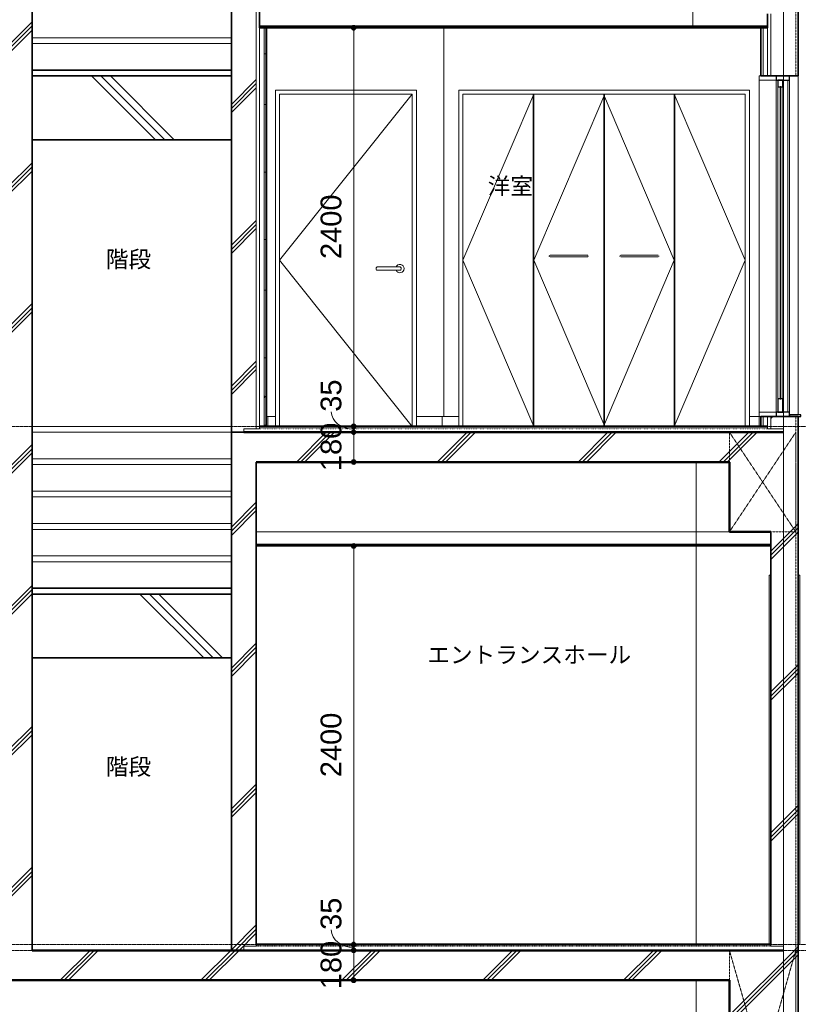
# Model space of a CAD drawing. Header units: millimetres. Extents: x -6159 to 97970, y -8550 to 14941.
# Tile 30 of 37: x 60611 to 65301, y -325 to 5604. Entities that reach past the tile are written whole.
import ezdxf

# ---------------------------------------------------------------- set-up
doc = ezdxf.new("R2010")
doc.units = ezdxf.units.MM
for name, pattern in [('1TS06', [31.5, 30, -0.75, 0, -0.75]), ('HA02', [2.25, 1.5, -0.75]), ('TN02', [0.5292, 0, -0.5292]), ('中心線', [13, 10, -1, 1, -1])]:
    doc.linetypes.add(name, pattern=pattern)
for name, color, linetype, lineweight in [('A-ANNO-DIMS', 211, 'Continuous', 9), ('A-ANNO-DIMS-50', 211, 'Continuous', 9), ('A-AREA-IDEN', 2, 'Continuous', 9), ('A-CLNG', 13, 'Continuous', 18), ('A-CLNG-PATT', 13, 'Continuous', 35), ('A-COLS', 52, 'Continuous', 18), ('A-DETL-HDLN', 90, 'HA02', 18), ('A-DOOR', 31, 'Continuous', 18), ('A-DOOR-FRAM', 31, 'Continuous', 25), ('A-DOOR-OPNG', 31, 'Continuous', 18), ('A-FLOR', 192, 'Continuous', 18), ('A-FLOR-LEVL', 51, 'Continuous', 9), ('A-FLOR-MCUT', 51, 'TN02', 18), ('A-FLOR-PATT', 8, 'Continuous', 18), ('A-GLAZ', 151, 'Continuous', 18), ('A-WALL', 113, 'Continuous', 18), ('A-WALL-PATT', 111, 'Continuous', 35), ('S-BEAM', 12, 'Continuous', 18), ('S-GRID', 1, 'Continuous', 9), ('S-STRS', 31, 'Continuous', 18)]:
    doc.layers.add(name, color=color, linetype=linetype, lineweight=lineweight)
doc.styles.add('Arial', font='arial.ttf', dxfattribs={"height": 125})
doc.styles.add('MS UI Gothic', font='MS UI Gothic.ttf', dxfattribs={"height": 100})
doc.dimstyles.new('点線_-_2_5_mm', dxfattribs={"dimscale": 304.8, "dimtxt": 127.532425, "dimasz": 0.328084, "dimexe": 0.246063, "dimexo": 0.246063, "dimgap": 0.123031, "dimtad": 1, "dimdec": 1, "dimrnd": 0.1, "dimdsep": 46, "dimtxsty": 'Arial', "dimblk1": 'DOTSMALL', "dimblk2": 'DOTSMALL', "dimsah": 1, "dimcen": 0.09, "dimazin": 0, "dimtfac": 1, "dimtdec": 4, "dimtix": 1, "dimtmove": 0, "dimatfit": 3, "dimfxl": 1, "dimtvp": 1, "dimtolj": 1, "dimtzin": 0, "dimarcsym": 2})
doc.dimstyles.new('点線_-_2_5_mm_2', dxfattribs={"dimscale": 304.8, "dimtxt": 127.532425, "dimasz": 0.328084, "dimexe": 0.246063, "dimexo": 0.246063, "dimgap": 0.123031, "dimtad": 1, "dimdec": 1, "dimrnd": 0.1, "dimdsep": 46, "dimtxsty": 'Arial', "dimblk1": 'DOTSMALL', "dimblk2": 'DOTSMALL', "dimsah": 1, "dimcen": 0.09, "dimazin": 0, "dimtfac": 1, "dimtdec": 4, "dimtix": 1, "dimtmove": 1, "dimatfit": 3, "dimfxl": 1, "dimtvp": 1, "dimtolj": 1, "dimtzin": 0, "dimarcsym": 2})
pattern_1 = [(45, (61873.3, 5905), (-424.264, 424.264), []), (45, (61898.3, 5905), (-424.264, 424.264), []), (45, (61848.3, 5905), (-424.264, 424.264), [])]
pattern_2 = [(0, (61873.3, 5905), (406.4, 101.6), [16.764, -288.036, 16.764, -288.036, -1625.6]), (0, (61873.3, 5905), (406.4, 101.6), [-609.6, 16.764, -592.836, 16.764, -288.036, -711.2]), (0, (61873.3, 5905), (406.4, 101.6), [-1524, 16.764, -186.436, 16.764, -491.236]), (120, (62025.7, 5955.8), (-291.1882, 301.1527), [16.764, -288.036, 16.764, -288.036, -1625.6]), (120, (62025.7, 5955.8), (-291.1882, 301.1527), [-609.6, 16.764, -592.836, 16.764, -288.036, -711.2]), (120, (62025.7, 5955.8), (-291.1882, 301.1527), [-1524, 16.764, -186.436, 16.764, -491.236]), (240, (62076.5, 6159), (-115.2118, -402.7527), [16.764, -288.036, 16.764, -288.036, -1625.6]), (240, (62076.5, 6159), (-115.2118, -402.7527), [-609.6, 16.764, -592.836, 16.764, -288.036, -711.2]), (240, (62076.5, 6159), (-115.2118, -402.7527), [-1524, 16.764, -186.436, 16.764, -491.236])]
pattern_3 = [(135, (61873.3, 5905), (-707.1, -707.1), []), (135, (61901.6, 5933.3), (-707.1, -707.1), []), (135, (61845, 5876.7), (-707.1, -707.1), [])]

# ---------------------------------------------------------------- blocks, each defined once
blk = doc.blocks.new('両開き_ガラス四方框 - w1800h2200-523118-断面図 D')
at = {"layer": 'A-DOOR-FRAM', "lineweight": 18}
for p, q in [((4841.4, 35), (4841.4, 2260)), ((4851.4, 2260), (4841.4, 2260)), ((5026.4, 2260), (5016.4, 2260)), ((5026.4, 2260), (5026.4, 35)), ((5026.4, 35), (5016.4, 35))]:
    blk.add_line(p, q, dxfattribs=at)
blk = doc.blocks.new('片開き - w800h2000-604447-断面図 D')
at = {"layer": 'A-DOOR'}
for p, q in [((1891.4, 5155), (1891.4, 3155)), ((2691.4, 5155), (1891.4, 5155)), ((1891.4, 4155), (2691.4, 5154.6)), ((2691.4, 3155), (2691.4, 5155)), ((2691.4, 3155), (1891.4, 4155)), ((2474.4, 4110), (2474.4, 4100)), ((2482.9, 4115), (2481.3, 4115)), ((2481.3, 4095), (2482.9, 4095)), ((2606.4, 4115), (2491.4, 4115)), ((2491.4, 4095), (2606.4, 4095)), ((2614.9, 4115), (2616.5, 4115)), ((2616.5, 4095), (2614.9, 4095)), ((2623.4, 4100), (2623.4, 4110))]:
    blk.add_line(p, q, dxfattribs=at)
at = {"layer": 'A-DOOR', "flags": 128}
for points in [[(2491.4, 4115), (2490.9, 4115), (2490.4, 4115), (2490, 4115), (2489.5, 4115), (2489, 4115), (2488.5, 4115), (2488.1, 4115), (2487.6, 4115), (2487.2, 4115), (2486.7, 4115), (2486.3, 4115), (2485.9, 4115), (2485.4, 4115), (2485, 4115), (2484.6, 4115), (2484.2, 4115), (2483.9, 4115), (2483.5, 4115), (2483.1, 4115), (2482.8, 4115), (2482.5, 4115), (2482.2, 4115), (2481.9, 4115), (2481.6, 4115), (2481.3, 4115), (2481.1, 4115), (2480.8, 4115), (2480.6, 4115), (2480.4, 4115), (2480.2, 4115), (2480.1, 4115), (2479.9, 4115), (2479.8, 4115), (2479.7, 4115), (2479.6, 4115), (2479.5, 4115), (2479.4, 4115), (2479.4, 4115), (2479.4, 4115)], [(2479.4, 4095), (2479.4, 4095), (2479.4, 4095), (2479.5, 4095), (2479.6, 4095), (2479.6, 4095), (2479.7, 4095), (2479.9, 4095), (2480, 4095), (2480.2, 4095), (2480.3, 4095), (2480.5, 4095), (2480.8, 4095), (2481, 4095), (2481.2, 4095), (2481.5, 4095), (2481.8, 4095), (2482.1, 4095), (2482.4, 4095), (2482.7, 4095), (2483, 4095), (2483.4, 4095), (2483.8, 4095), (2484.1, 4095), (2484.5, 4095), (2484.9, 4095), (2485.3, 4095), (2485.7, 4095), (2486.2, 4095), (2486.6, 4095), (2487.1, 4095), (2487.5, 4095), (2488, 4095), (2488.4, 4095), (2488.9, 4095), (2489.4, 4095), (2489.8, 4095), (2490.3, 4095), (2490.8, 4095), (2491.3, 4095), (2491.4, 4095)], [(2618.4, 4115), (2618.4, 4115), (2618.4, 4115), (2618.3, 4115), (2618.2, 4115), (2618.2, 4115), (2618.1, 4115), (2617.9, 4115), (2617.8, 4115), (2617.6, 4115), (2617.5, 4115), (2617.3, 4115), (2617, 4115), (2616.8, 4115), (2616.6, 4115), (2616.3, 4115), (2616, 4115), (2615.7, 4115), (2615.4, 4115), (2615.1, 4115), (2614.8, 4115), (2614.4, 4115), (2614, 4115), (2613.7, 4115), (2613.3, 4115), (2612.9, 4115), (2612.5, 4115), (2612.1, 4115), (2611.6, 4115), (2611.2, 4115), (2610.7, 4115), (2610.3, 4115), (2609.8, 4115), (2609.4, 4115), (2608.9, 4115), (2608.4, 4115), (2608, 4115), (2607.5, 4115), (2607, 4115), (2606.5, 4115), (2606.4, 4115)], [(2606.4, 4095), (2606.9, 4095), (2607.4, 4095), (2607.8, 4095), (2608.3, 4095), (2608.8, 4095), (2609.3, 4095), (2609.7, 4095), (2610.2, 4095), (2610.6, 4095), (2611.1, 4095), (2611.5, 4095), (2611.9, 4095), (2612.4, 4095), (2612.8, 4095), (2613.2, 4095), (2613.6, 4095), (2613.9, 4095), (2614.3, 4095), (2614.7, 4095), (2615, 4095), (2615.3, 4095), (2615.6, 4095), (2615.9, 4095), (2616.2, 4095), (2616.5, 4095), (2616.7, 4095), (2617, 4095), (2617.2, 4095), (2617.4, 4095), (2617.6, 4095), (2617.7, 4095), (2617.9, 4095), (2618, 4095), (2618.1, 4095), (2618.2, 4095), (2618.3, 4095), (2618.4, 4095), (2618.4, 4095), (2618.4, 4095)]]:
    blk.add_lwpolyline(points, dxfattribs=at)
at = {"layer": 'A-DOOR'}
for centre, radius, start, end in [((2479.4, 4110), 5, 165, 180), ((2479.4, 4100), 5, 180, 195), ((2479.4, 4110), 5, 90, 150), ((2479.4, 4100), 5, 210, 270), ((2616.4, 4105), 25, 0, 156.2194), ((2616.4, 4105), 25, 203.61492, 0), ((2618.4, 4110), 5, 30, 90), ((2618.4, 4100), 5, 270, 330), ((2618.4, 4110), 5, 0, 15), ((2618.4, 4100), 5, 345, 0)]:
    blk.add_arc(centre, radius, start, end, dxfattribs=at)
at = {"layer": 'A-DOOR-FRAM', "lineweight": 18}
for p, q in [((2716.4, 5180), (1866.4, 5180)), ((1866.4, 5180), (1866.4, 3155)), ((2716.4, 3155), (2716.4, 5180)), ((1891.4, 3155), (1891.4, 5155)), ((1891.4, 5155), (2691.4, 5155)), ((2691.4, 5155), (2691.4, 3155))]:
    blk.add_line(p, q, dxfattribs=at)
blk = doc.blocks.new('木製折戸 - w1700h2000-560530-断面図 D')
at = {"layer": 'A-DOOR'}
for p, q in [((2996.4, 4155), (3423.4, 5155)), ((3423.4, 4155), (3850.4, 5155)), ((4269.4, 4155), (3842.4, 5155)), ((4696.4, 4155), (4269.4, 5155)), ((2996.4, 4155), (3423.4, 3155)), ((3423.4, 4155), (3850.4, 3155)), ((3520.2, 4184.8), (3520.4, 4184.9)), ((3520.4, 4175.1), (3520.2, 4175.1)), ((3726.4, 4185), (3541.4, 4185)), ((3541.4, 4175), (3726.4, 4175)), ((3747.4, 4184.9), (3747.6, 4184.9)), ((4269.4, 4155), (3842.4, 3155)), ((3945.4, 4175.1), (3945.2, 4175.1)), ((4151.4, 4185), (3966.4, 4185)), ((3966.4, 4175), (4151.4, 4175)), ((4172.4, 4184.9), (4172.6, 4184.9)), ((4172.6, 4175.2), (4172.4, 4175.1)), ((4696.4, 4155), (4269.4, 3155))]:
    blk.add_line(p, q, dxfattribs=at)
at = {"layer": 'A-DOOR', "flags": 128}
for points in [[(3516.4, 4180), (3516.4, 4180.2), (3516.4, 4180.4), (3516.4, 4180.6), (3516.5, 4180.8), (3516.5, 4181), (3516.5, 4181.2), (3516.6, 4181.4), (3516.7, 4181.6), (3516.7, 4181.8), (3516.8, 4181.9), (3516.9, 4182.1), (3517, 4182.3)], [(3516.9, 4177.8), (3516.8, 4178), (3516.7, 4178.2), (3516.7, 4178.4), (3516.6, 4178.6), (3516.6, 4178.8), (3516.5, 4179), (3516.5, 4179.2), (3516.4, 4179.3), (3516.4, 4179.5), (3516.4, 4179.7), (3516.4, 4179.9), (3516.4, 4180)], [(3541.4, 4185), (3540.6, 4185), (3539.8, 4185), (3539, 4185), (3538.2, 4185), (3537.4, 4185), (3536.6, 4185), (3535.9, 4185), (3535.1, 4185), (3534.4, 4185), (3533.6, 4185), (3532.9, 4185), (3532.2, 4185), (3531.5, 4185), (3530.8, 4185), (3530.1, 4185), (3529.5, 4185), (3528.8, 4185), (3528.2, 4185), (3527.6, 4185), (3527.1, 4185), (3526.5, 4185), (3526, 4185), (3525.5, 4185), (3525, 4185), (3524.6, 4185), (3524.2, 4185), (3523.8, 4185), (3523.4, 4185), (3523.1, 4185), (3522.8, 4185), (3522.5, 4185), (3522.2, 4185), (3522, 4185), (3521.8, 4185), (3521.7, 4185), (3521.6, 4185), (3521.5, 4185), (3521.4, 4185), (3521.4, 4185), (3521.4, 4185)], [(3521.4, 4175), (3521.4, 4175), (3521.5, 4175), (3521.5, 4175), (3521.7, 4175), (3521.8, 4175), (3522, 4175), (3522.2, 4175), (3522.4, 4175), (3522.7, 4175), (3523, 4175), (3523.3, 4175), (3523.7, 4175), (3524, 4175), (3524.5, 4175), (3524.9, 4175), (3525.4, 4175), (3525.8, 4175), (3526.4, 4175), (3526.9, 4175), (3527.5, 4175), (3528.1, 4175), (3528.7, 4175), (3529.3, 4175), (3529.9, 4175), (3530.6, 4175), (3531.3, 4175), (3532, 4175), (3532.7, 4175), (3533.4, 4175), (3534.2, 4175), (3534.9, 4175), (3535.7, 4175), (3536.4, 4175), (3537.2, 4175), (3538, 4175), (3538.8, 4175), (3539.6, 4175), (3540.4, 4175), (3541.2, 4175), (3541.4, 4175)], [(3746.4, 4185), (3746.4, 4185), (3746.3, 4185), (3746.3, 4185), (3746.1, 4185), (3746, 4185), (3745.8, 4185), (3745.6, 4185), (3745.4, 4185), (3745.1, 4185), (3744.8, 4185), (3744.5, 4185), (3744.1, 4185), (3743.8, 4185), (3743.3, 4185), (3742.9, 4185), (3742.4, 4185), (3742, 4185), (3741.4, 4185), (3740.9, 4185), (3740.3, 4185), (3739.7, 4185), (3739.1, 4185), (3738.5, 4185), (3737.9, 4185), (3737.2, 4185), (3736.5, 4185), (3735.8, 4185), (3735.1, 4185), (3734.4, 4185), (3733.6, 4185), (3732.9, 4185), (3732.1, 4185), (3731.4, 4185), (3730.6, 4185), (3729.8, 4185), (3729, 4185), (3728.2, 4185), (3727.4, 4185), (3726.6, 4185), (3726.4, 4185)], [(3726.4, 4175), (3727.2, 4175), (3728, 4175), (3728.8, 4175), (3729.6, 4175), (3730.4, 4175), (3731.2, 4175), (3731.9, 4175), (3732.7, 4175), (3733.4, 4175), (3734.2, 4175), (3734.9, 4175), (3735.6, 4175), (3736.3, 4175), (3737, 4175), (3737.7, 4175), (3738.3, 4175), (3739, 4175), (3739.6, 4175), (3740.2, 4175), (3740.7, 4175), (3741.3, 4175), (3741.8, 4175), (3742.3, 4175), (3742.8, 4175), (3743.2, 4175), (3743.6, 4175), (3744, 4175), (3744.4, 4175), (3744.7, 4175), (3745, 4175), (3745.3, 4175), (3745.6, 4175), (3745.8, 4175), (3746, 4175), (3746.1, 4175), (3746.2, 4175), (3746.3, 4175), (3746.4, 4175), (3746.4, 4175), (3746.4, 4175)], [(3748.2, 4175.3), (3748, 4175.3), (3747.8, 4175.2), (3747.6, 4175.2), (3747.4, 4175.1), (3747.2, 4175.1), (3747.1, 4175), (3746.9, 4175), (3746.7, 4175), (3746.5, 4175)], [(3751.4, 4180), (3751.4, 4179.8), (3751.4, 4179.6), (3751.4, 4179.4), (3751.3, 4179.2), (3751.3, 4179), (3751.3, 4178.8), (3751.2, 4178.6), (3751.1, 4178.4), (3751.1, 4178.2), (3751, 4178.1), (3750.9, 4177.9), (3750.8, 4177.7)], [(3750.9, 4182.2), (3751, 4182), (3751.1, 4181.8), (3751.1, 4181.6), (3751.2, 4181.4), (3751.2, 4181.2), (3751.3, 4181), (3751.3, 4180.8), (3751.4, 4180.7), (3751.4, 4180.5), (3751.4, 4180.3), (3751.4, 4180.1), (3751.4, 4180)], [(3941.4, 4180), (3941.4, 4180.2), (3941.4, 4180.4), (3941.4, 4180.6), (3941.5, 4180.8), (3941.5, 4181), (3941.5, 4181.2), (3941.6, 4181.4), (3941.7, 4181.6), (3941.7, 4181.8), (3941.8, 4181.9), (3941.9, 4182.1), (3942, 4182.3)], [(3941.9, 4177.8), (3941.8, 4178), (3941.7, 4178.2), (3941.7, 4178.4), (3941.6, 4178.6), (3941.6, 4178.8), (3941.5, 4179), (3941.5, 4179.2), (3941.4, 4179.3), (3941.4, 4179.5), (3941.4, 4179.7), (3941.4, 4179.9), (3941.4, 4180)], [(3944.6, 4184.7), (3944.8, 4184.7), (3945, 4184.8), (3945.2, 4184.8), (3945.4, 4184.9), (3945.6, 4184.9), (3945.7, 4185), (3945.9, 4185), (3946.1, 4185), (3946.3, 4185)], [(3966.4, 4185), (3965.6, 4185), (3964.8, 4185), (3964, 4185), (3963.2, 4185), (3962.4, 4185), (3961.6, 4185), (3960.9, 4185), (3960.1, 4185), (3959.4, 4185), (3958.6, 4185), (3957.9, 4185), (3957.2, 4185), (3956.5, 4185), (3955.8, 4185), (3955.1, 4185), (3954.5, 4185), (3953.8, 4185), (3953.2, 4185), (3952.6, 4185), (3952.1, 4185), (3951.5, 4185), (3951, 4185), (3950.5, 4185), (3950, 4185), (3949.6, 4185), (3949.2, 4185), (3948.8, 4185), (3948.4, 4185), (3948.1, 4185), (3947.8, 4185), (3947.5, 4185), (3947.2, 4185), (3947, 4185), (3946.8, 4185), (3946.7, 4185), (3946.6, 4185), (3946.5, 4185), (3946.4, 4185), (3946.4, 4185), (3946.4, 4185)], [(3946.4, 4175), (3946.4, 4175), (3946.5, 4175), (3946.5, 4175), (3946.7, 4175), (3946.8, 4175), (3947, 4175), (3947.2, 4175), (3947.4, 4175), (3947.7, 4175), (3948, 4175), (3948.3, 4175), (3948.7, 4175), (3949, 4175), (3949.5, 4175), (3949.9, 4175), (3950.4, 4175), (3950.8, 4175), (3951.4, 4175), (3951.9, 4175), (3952.5, 4175), (3953.1, 4175), (3953.7, 4175), (3954.3, 4175), (3954.9, 4175), (3955.6, 4175), (3956.3, 4175), (3957, 4175), (3957.7, 4175), (3958.4, 4175), (3959.2, 4175), (3959.9, 4175), (3960.7, 4175), (3961.4, 4175), (3962.2, 4175), (3963, 4175), (3963.8, 4175), (3964.6, 4175), (3965.4, 4175), (3966.2, 4175), (3966.4, 4175)], [(4171.4, 4185), (4171.4, 4185), (4171.3, 4185), (4171.3, 4185), (4171.1, 4185), (4171, 4185), (4170.8, 4185), (4170.6, 4185), (4170.4, 4185), (4170.1, 4185), (4169.8, 4185), (4169.5, 4185), (4169.1, 4185), (4168.8, 4185), (4168.3, 4185), (4167.9, 4185), (4167.4, 4185), (4167, 4185), (4166.4, 4185), (4165.9, 4185), (4165.3, 4185), (4164.7, 4185), (4164.1, 4185), (4163.5, 4185), (4162.9, 4185), (4162.2, 4185), (4161.5, 4185), (4160.8, 4185), (4160.1, 4185), (4159.4, 4185), (4158.6, 4185), (4157.9, 4185), (4157.1, 4185), (4156.4, 4185), (4155.6, 4185), (4154.8, 4185), (4154, 4185), (4153.2, 4185), (4152.4, 4185), (4151.6, 4185), (4151.4, 4185)], [(4151.4, 4175), (4152.2, 4175), (4153, 4175), (4153.8, 4175), (4154.6, 4175), (4155.4, 4175), (4156.2, 4175), (4156.9, 4175), (4157.7, 4175), (4158.4, 4175), (4159.2, 4175), (4159.9, 4175), (4160.6, 4175), (4161.3, 4175), (4162, 4175), (4162.7, 4175), (4163.3, 4175), (4164, 4175), (4164.6, 4175), (4165.2, 4175), (4165.7, 4175), (4166.3, 4175), (4166.8, 4175), (4167.3, 4175), (4167.8, 4175), (4168.2, 4175), (4168.6, 4175), (4169, 4175), (4169.4, 4175), (4169.7, 4175), (4170, 4175), (4170.3, 4175), (4170.6, 4175), (4170.8, 4175), (4171, 4175), (4171.1, 4175), (4171.2, 4175), (4171.3, 4175), (4171.4, 4175), (4171.4, 4175), (4171.4, 4175)], [(4176.4, 4180), (4176.4, 4179.8), (4176.4, 4179.6), (4176.4, 4179.4), (4176.3, 4179.2), (4176.3, 4179), (4176.3, 4178.8), (4176.2, 4178.6), (4176.1, 4178.4), (4176.1, 4178.2), (4176, 4178.1), (4175.9, 4177.9), (4175.8, 4177.7)], [(4175.9, 4182.2), (4176, 4182), (4176.1, 4181.8), (4176.1, 4181.6), (4176.2, 4181.4), (4176.2, 4181.2), (4176.3, 4181), (4176.3, 4180.8), (4176.4, 4180.7), (4176.4, 4180.5), (4176.4, 4180.3), (4176.4, 4180.1), (4176.4, 4180)]]:
    blk.add_lwpolyline(points, dxfattribs=at)
at = {"layer": 'A-DOOR-FRAM', "lineweight": 18}
for p, q in [((4721.4, 5180), (2971.4, 5180)), ((2971.4, 5180), (2971.4, 3155)), ((4721.4, 3155), (4721.4, 5180)), ((2996.4, 3155), (2996.4, 5155)), ((2996.4, 5155), (4696.4, 5155)), ((4696.4, 5155), (4696.4, 3155))]:
    blk.add_line(p, q, dxfattribs=at)
at = {"layer": 'A-DOOR-OPNG'}
for p, q in [((3419.4, 3155), (3419.4, 5155)), ((3423.4, 5155), (3423.4, 3155)), ((3844.4, 3155), (3844.4, 5155)), ((3848.4, 5155), (3848.4, 3155)), ((4269.4, 3155), (4269.4, 5155)), ((4273.4, 5155), (4273.4, 3155))]:
    blk.add_line(p, q, dxfattribs=at)
blk = doc.blocks.new('引違い掃出窓_2枚 - W1800H2000-620516-断面図 D')
at = {"layer": 'A-GLAZ'}
for p, q in [((4781.4, 5265), (4781.4, 5240)), ((4883.9, 5265), (4781.4, 5265)), ((4781.4, 5240), (4883.9, 5240)), ((4781.4, 3240), (4781.4, 5240)), ((4883.9, 5240), (4883.9, 5265)), ((4883.9, 5240), (4883.9, 3240)), ((4883.9, 3240), (4883.9, 5240)), ((4953.9, 5240), (4953.9, 3240)), ((4963.9, 5240), (4963.9, 3240)), ((4893.9, 3320), (4893.9, 5200)), ((4923.9, 5200), (4923.9, 3320)), ((4923.9, 3320), (4923.9, 5200)), ((4781.4, 3240), (4781.4, 3215)), ((4883.9, 3240), (4781.4, 3240)), ((4781.4, 3215), (4883.9, 3215)), ((4883.9, 3215), (4883.9, 3240))]:
    blk.add_line(p, q, dxfattribs=at)
at = {"layer": 'A-GLAZ', "lineweight": 25}
for p, q in [((4883.9, 5265), (4883.9, 5240)), ((4963.9, 5265), (4883.9, 5265)), ((4883.9, 5240), (4963.9, 5240)), ((4893.9, 5240), (4893.9, 5200)), ((4923.9, 5240), (4893.9, 5240)), ((4923.9, 5200), (4923.9, 5240)), ((4963.9, 5240), (4963.9, 5265)), ((4893.9, 5200), (4923.9, 5200)), ((4906.4, 5200), (4906.4, 3320)), ((4911.4, 5200), (4906.4, 5200)), ((4911.4, 3320), (4911.4, 5200)), ((4893.9, 3320), (4893.9, 3240)), ((4923.9, 3320), (4893.9, 3320)), ((4906.4, 3320), (4911.4, 3320)), ((4923.9, 3240), (4923.9, 3320)), ((4883.9, 3240), (4883.9, 3215)), ((4963.9, 3240), (4883.9, 3240)), ((4883.9, 3215), (4963.9, 3215)), ((4893.9, 3240), (4923.9, 3240)), ((4963.9, 3215), (4963.9, 3240)), ((5031.4, 3225), (4963.9, 3225)), ((4963.9, 3225), (4963.9, 3215)), ((4963.9, 3215), (5031.4, 3215)), ((5031.4, 3215), (5031.4, 3225))]:
    blk.add_line(p, q, dxfattribs=at)
blk = doc.blocks.new('DIMBLOCK289-断面図 D')
at = {"layer": 'A-ANNO-DIMS-50', "lineweight": 35}
h = blk.add_hatch(color=256, dxfattribs=at)
edge = h.paths.add_edge_path()
edge.add_arc((62623.3, 0), 12.5, 0, 360)
h = blk.add_hatch(color=256, dxfattribs=at)
edge = h.paths.add_edge_path()
edge.add_arc((62623.3, -180), 12.5, 0, 360)
at = {"layer": 'A-ANNO-DIMS-50'}
for p, q in [((62623.3, 0), (62548.3, 0)), ((62623.3, -180), (62623.3, 0)), ((62623.3, 0), (62680.6, 0)), ((62623.3, -180), (62548.3, -180)), ((62623.3, -180), (62680.6, -180))]:
    blk.add_line(p, q, dxfattribs=at)
at = {"layer": 'A-ANNO-DIMS-50', "lineweight": 35}
for centre in [(62623.3, 0), (62623.3, -180)]:
    blk.add_circle(centre, 12.5, dxfattribs=at)
at = {"layer": 'A-ANNO-DIMS-50', "color": 0, "insert": (62423.5, -234.2), "char_height": 125, "width": 346.103, "attachment_point": 1, "rotation": 90, "line_spacing_factor": 0.941778, "style": 'Arial'}
blk.add_mtext('180', dxfattribs=at)
blk = doc.blocks.new('_DotSmall')
at = {"color": 0, "linetype": 'ByBlock', "const_width": 0.5}
blk.add_lwpolyline([(-0.0625, 0, 1), (0.0625, 0, 1)], format="xyb", close=True, dxfattribs=at)
blk = doc.blocks.new('DIMBLOCK290-断面図 D')
at = {"layer": 'A-ANNO-DIMS-50', "lineweight": 35}
h = blk.add_hatch(color=256, dxfattribs=at)
edge = h.paths.add_edge_path()
edge.add_arc((62623.3, 35), 12.5, 0, 360)
h = blk.add_hatch(color=256, dxfattribs=at)
edge = h.paths.add_edge_path()
edge.add_arc((62623.3, 0), 12.5, 0, 360)
at = {"layer": 'A-ANNO-DIMS-50'}
for p, q in [((62623.3, 35), (62548.3, 35)), ((62623.3, 0), (62623.3, 35)), ((62623.3, 35), (62680.6, 35)), ((62623.3, 0), (62548.3, 0)), ((62623.3, 0), (62680.6, 0))]:
    blk.add_line(p, q, dxfattribs=at)
at = {"layer": 'A-ANNO-DIMS-50', "lineweight": 35}
for centre in [(62623.3, 35), (62623.3, 0)]:
    blk.add_circle(centre, 12.5, dxfattribs=at)
at = {"layer": 'A-ANNO-DIMS-50'}
blk.add_ellipse((62623.3, 123), major_axis=(135.6, 0), ratio=0.778268, start_param=3.141593, end_param=4.712389, dxfattribs=at)
at = {"layer": 'A-ANNO-DIMS-50', "color": 0, "insert": (62423.5, 123), "char_height": 125, "width": 230.736, "attachment_point": 1, "rotation": 90, "line_spacing_factor": 0.941778, "style": 'Arial'}
blk.add_mtext('35', dxfattribs=at)
blk = doc.blocks.new('DIMBLOCK291-断面図 D')
at = {"layer": 'A-ANNO-DIMS-50', "lineweight": 35}
h = blk.add_hatch(color=256, dxfattribs=at)
edge = h.paths.add_edge_path()
edge.add_arc((62623.3, 2435), 12.5, 0, 360)
h = blk.add_hatch(color=256, dxfattribs=at)
edge = h.paths.add_edge_path()
edge.add_arc((62623.3, 35), 12.5, 0, 360)
at = {"layer": 'A-ANNO-DIMS-50'}
for p, q in [((62623.3, 2435), (62548.3, 2435)), ((62623.3, 35), (62623.3, 2435)), ((62623.3, 2435), (62680.6, 2435)), ((62623.3, 35), (62548.3, 35)), ((62623.3, 35), (62680.6, 35))]:
    blk.add_line(p, q, dxfattribs=at)
at = {"layer": 'A-ANNO-DIMS-50', "lineweight": 35}
for centre in [(62623.3, 2435), (62623.3, 35)]:
    blk.add_circle(centre, 12.5, dxfattribs=at)
at = {"layer": 'A-ANNO-DIMS-50', "color": 0, "insert": (62423.5, 1042.7), "char_height": 125, "width": 461.471, "attachment_point": 1, "rotation": 90, "line_spacing_factor": 0.941778, "style": 'Arial'}
blk.add_mtext('2400', dxfattribs=at)
blk = doc.blocks.new('DIMBLOCK292-断面図 D')
at = {"layer": 'A-ANNO-DIMS-50', "lineweight": 35}
h = blk.add_hatch(color=256, dxfattribs=at)
edge = h.paths.add_edge_path()
edge.add_arc((62623.3, 3120), 12.5, 0, 360)
h = blk.add_hatch(color=256, dxfattribs=at)
edge = h.paths.add_edge_path()
edge.add_arc((62623.3, 2940), 12.5, 0, 360)
at = {"layer": 'A-ANNO-DIMS-50'}
for p, q in [((62623.3, 3120), (62548.3, 3120)), ((62623.3, 2940), (62623.3, 3120)), ((62623.3, 3120), (62680.6, 3120)), ((62623.3, 2940), (62548.3, 2940)), ((62623.3, 2940), (62680.6, 2940))]:
    blk.add_line(p, q, dxfattribs=at)
at = {"layer": 'A-ANNO-DIMS-50', "lineweight": 35}
for centre in [(62623.3, 3120), (62623.3, 2940)]:
    blk.add_circle(centre, 12.5, dxfattribs=at)
at = {"layer": 'A-ANNO-DIMS-50', "color": 0, "insert": (62423.5, 2885.8), "char_height": 125, "width": 346.103, "attachment_point": 1, "rotation": 90, "line_spacing_factor": 0.941778, "style": 'Arial'}
blk.add_mtext('180', dxfattribs=at)
blk = doc.blocks.new('DIMBLOCK293-断面図 D')
at = {"layer": 'A-ANNO-DIMS-50', "lineweight": 35}
h = blk.add_hatch(color=256, dxfattribs=at)
edge = h.paths.add_edge_path()
edge.add_arc((62623.3, 3155), 12.5, 0, 360)
h = blk.add_hatch(color=256, dxfattribs=at)
edge = h.paths.add_edge_path()
edge.add_arc((62623.3, 3120), 12.5, 0, 360)
at = {"layer": 'A-ANNO-DIMS-50'}
for p, q in [((62623.3, 3155), (62548.3, 3155)), ((62623.3, 3120), (62623.3, 3155)), ((62623.3, 3155), (62680.6, 3155)), ((62623.3, 3120), (62548.3, 3120)), ((62623.3, 3120), (62680.6, 3120))]:
    blk.add_line(p, q, dxfattribs=at)
at = {"layer": 'A-ANNO-DIMS-50', "lineweight": 35}
for centre in [(62623.3, 3155), (62623.3, 3120)]:
    blk.add_circle(centre, 12.5, dxfattribs=at)
at = {"layer": 'A-ANNO-DIMS-50'}
blk.add_ellipse((62623.3, 3243), major_axis=(135.6, 0), ratio=0.778268, start_param=3.141593, end_param=4.712389, dxfattribs=at)
at = {"layer": 'A-ANNO-DIMS-50', "color": 0, "insert": (62423.5, 3243), "char_height": 125, "width": 230.736, "attachment_point": 1, "rotation": 90, "line_spacing_factor": 0.941778, "style": 'Arial'}
blk.add_mtext('35', dxfattribs=at)
blk = doc.blocks.new('DIMBLOCK294-断面図 D')
at = {"layer": 'A-ANNO-DIMS-50', "lineweight": 35}
h = blk.add_hatch(color=256, dxfattribs=at)
edge = h.paths.add_edge_path()
edge.add_arc((62623.3, 5555), 12.5, 0, 360)
h = blk.add_hatch(color=256, dxfattribs=at)
edge = h.paths.add_edge_path()
edge.add_arc((62623.3, 3155), 12.5, 0, 360)
at = {"layer": 'A-ANNO-DIMS-50'}
for p, q in [((62623.3, 5555), (62548.3, 5555)), ((62623.3, 3155), (62623.3, 5555)), ((62623.3, 5555), (62680.6, 5555)), ((62623.3, 3155), (62548.3, 3155)), ((62623.3, 3155), (62680.6, 3155))]:
    blk.add_line(p, q, dxfattribs=at)
at = {"layer": 'A-ANNO-DIMS-50', "lineweight": 35}
for centre in [(62623.3, 5555), (62623.3, 3155)]:
    blk.add_circle(centre, 12.5, dxfattribs=at)
at = {"layer": 'A-ANNO-DIMS-50', "color": 0, "insert": (62423.5, 4162.7), "char_height": 125, "width": 461.471, "attachment_point": 1, "rotation": 90, "line_spacing_factor": 0.941778, "style": 'Arial'}
blk.add_mtext('2400', dxfattribs=at)

msp = doc.modelspace()

# ---------------------------------------------------------------- hatches: boundary and pattern name
at = {"layer": 'A-CLNG-PATT', "lineweight": 18}
h = msp.add_hatch(dxfattribs=at)
h.set_pattern_fill('FP_10', color=256, style=0, pattern_type=2)
h.set_pattern_definition(pattern_2)
h.paths.add_polyline_path([(65115.88, 5555), (65115.88, 5564.5), (62055.88, 5564.5), (62055.88, 5555), (64697.61, 5555)])
h = msp.add_hatch(dxfattribs=at)
h.set_pattern_fill('FP_10', color=256, style=0, pattern_type=2)
h.set_pattern_definition(pattern_2)
h.paths.add_polyline_path([(64257.37, 2435), (65135.88, 2435), (65135.88, 2444.5), (62035.88, 2444.5), (62035.88, 2435), (63376.88, 2435)])
at = {"layer": 'A-FLOR-PATT'}
h = msp.add_hatch(dxfattribs=at)
h.set_pattern_fill('FP_9', color=256, style=0, pattern_type=2)
h.set_pattern_definition(pattern_1)
h.paths.add_polyline_path([(62035.88, 2940), (64885.88, 2940), (64885.88, 3120), (62035.88, 3120), (62035.88, 2974.42)])
h = msp.add_hatch(dxfattribs=at)
h.set_pattern_fill('FP_9', color=256, style=0, pattern_type=2)
h.set_pattern_definition(pattern_1)
h.paths.add_polyline_path([(61615.9, -180), (64885.88, -180), (64885.88, 0), (59335.88, 0), (59335.88, -180), (60735.41, -180)])
at = {"layer": 'A-WALL-PATT', "lineweight": 18}
h = msp.add_hatch(dxfattribs=at)
h.set_pattern_fill('FP_9', color=256, style=0, pattern_type=2)
h.set_pattern_definition(pattern_1)
h.paths.add_polyline_path([(60685.88, 3120), (60685.88, 6240), (60535.88, 6240), (60535.88, 3120)])
h = msp.add_hatch(dxfattribs=at)
h.set_pattern_fill('FP_9', color=256, style=0, pattern_type=2)
h.set_pattern_definition(pattern_1)
h.paths.add_polyline_path([(61960.88, 3120), (61960.88, 3140), (62035.88, 3140), (62035.88, 6240), (61885.88, 6240), (61885.88, 3120)])
h = msp.add_hatch(dxfattribs=at)
h.set_pattern_fill('FP_9', color=256, style=0, pattern_type=2)
h.set_pattern_definition(pattern_1)
h.paths.add_polyline_path([(65285.88, 3120), (65300.88, 3120), (65300.88, 3215), (65285.88, 3215)])
h.paths.add_polyline_path([(65300.88, 5265), (65300.88, 6240), (65285.88, 6240), (65285.88, 5265)])
h = msp.add_hatch(dxfattribs=at)
h.set_pattern_fill('FP_9', color=256, style=0, pattern_type=2)
h.set_pattern_definition(pattern_1)
h.paths.add_polyline_path([(65247.92, 3120), (65285.88, 3120), (65285.88, 3215), (65135.88, 3215), (65135.88, 3140), (65210.88, 3140), (65210.88, 3120)])
h.paths.add_polyline_path([(65137.86, 5265), (65285.88, 5265), (65285.88, 5640), (65135.88, 5640), (65135.88, 5265)])
h = msp.add_hatch(dxfattribs=at)
h.set_pattern_fill('FP_10', color=256, style=0, pattern_type=2)
h.set_pattern_definition(pattern_2)
h.paths.add_polyline_path([(62095.88, 3155), (62095.88, 5555), (62083.38, 5555), (62083.38, 3155)])
h = msp.add_hatch(dxfattribs=at)
h.set_pattern_fill('FP_9', color=256, style=0, pattern_type=2)
h.set_pattern_definition(pattern_1)
h.paths.add_polyline_path([(60685.88, 0), (60685.88, 3120), (60535.88, 3120), (60535.88, 0)])
h = msp.add_hatch(dxfattribs=at)
h.set_pattern_fill('FP_9', color=256, style=0, pattern_type=2)
h.set_pattern_definition(pattern_1)
h.paths.add_polyline_path([(61960.88, 0), (61960.88, 25), (62035.88, 25), (62035.88, 3120), (61885.88, 3120), (61885.88, 0)])
h = msp.add_hatch(dxfattribs=at)
h.set_pattern_fill('FP_9', color=256, style=0, pattern_type=2)
h.set_pattern_definition(pattern_1)
h.paths.add_polyline_path([(65300.88, 0), (65300.88, 3120), (65285.88, 3120), (65285.88, 0)])
h = msp.add_hatch(dxfattribs=at)
h.set_pattern_fill('FP_9', color=256, style=0, pattern_type=2)
h.set_pattern_definition(pattern_1)
h.paths.add_polyline_path([(65210.88, 0), (65285.88, 0), (65285.88, 2520), (65135.88, 2520), (65135.88, 25), (65210.88, 25)])
h = msp.add_hatch(dxfattribs=at)
h.set_pattern_fill('FP_9', color=256, style=0, pattern_type=2)
h.set_pattern_definition(pattern_1)
h.paths.add_polyline_path([(65285.88, -1400), (65300.88, -1400), (65300.88, 0), (65285.88, 0), (65285.88, -488.76)])
at = {"layer": 'S-BEAM'}
h = msp.add_hatch(dxfattribs=at)
h.set_pattern_fill('FP_9', color=256, style=0, pattern_type=2)
h.set_pattern_definition(pattern_1)
h.paths.add_polyline_path([(64885.88, 2520), (65285.88, 2520), (65285.88, 3120), (64885.88, 3120), (64885.88, 2708.02)])
h = msp.add_hatch(dxfattribs=at)
h.set_pattern_fill('FP_9', color=256, style=0, pattern_type=2)
h.set_pattern_definition(pattern_1)
h.paths.add_polyline_path([(64885.88, -1400), (65285.88, -1400), (65285.88, 0), (64885.88, 0), (64885.88, -488.76)])
at = {"layer": 'S-STRS'}
h = msp.add_hatch(dxfattribs=at)
h.set_pattern_fill('FP_11', color=256, style=0, pattern_type=2)
h.set_pattern_definition(pattern_3)
h.paths.add_polyline_path([(61615.9, 4880.79), (61885.88, 4880.79), (61885.88, 5265), (60685.88, 5265), (60685.88, 4880.79), (60735.41, 4880.79)])
h = msp.add_hatch(dxfattribs=at)
h.set_pattern_fill('FP_11', color=256, style=0, pattern_type=2)
h.set_pattern_definition(pattern_3)
h.paths.add_polyline_path([(61615.9, 1760.79), (61885.88, 1760.79), (61885.88, 2145), (60685.88, 2145), (60685.88, 1760.79)])

# ---------------------------------------------------------------- linework, layer by layer
at = {"layer": 'A-CLNG', "lineweight": 35}
for p, q in [((65115.88, 5564.5), (62055.88, 5564.5)), ((62055.88, 5564.5), (62055.88, 5555)), ((62096.68, 5555), (65075.08, 5555)), ((65135.88, 2444.5), (62035.88, 2444.5)), ((62035.88, 2435), (65135.88, 2435))]:
    msp.add_line(p, q, dxfattribs=at)
at = {"layer": 'A-COLS'}
for p, q in [((64665.88, 5564.5), (64665.88, 6060)), ((64685.88, 2444.5), (64685.88, 2940)), ((64685.88, 35), (64685.88, 2435)), ((64685.88, -1000), (64685.88, -180))]:
    msp.add_line(p, q, dxfattribs=at)
at = {"layer": 'A-DETL-HDLN'}
for p, q in [((65285.88, 6335), (65285.88, 5265)), ((65285.88, 3215), (65285.88, -1400)), ((64885.88, 2520), (65285.88, 3120)), ((64885.88, 2940), (64885.88, 3120)), ((64885.88, 3120), (65285.88, 2520)), ((65285.88, 2520), (65285.88, 3120)), ((65285.88, 2520), (65135.88, 2520)), ((64885.88, -180), (64885.88, 0)), ((64885.88, 0), (65285.88, -1400)), ((64885.88, -1400), (65285.88, 0)), ((65285.88, -1400), (65285.88, 0))]:
    msp.add_line(p, q, dxfattribs=at)
at = {"layer": 'A-FLOR'}
for p, q in [((60685.88, 3155), (61885.88, 3155)), ((61885.88, 3120), (60685.88, 3120))]:
    msp.add_line(p, q, dxfattribs=at)
at = {"layer": 'A-FLOR', "lineweight": 50}
for p, q in [((65115.88, 3155), (62055.88, 3155)), ((61960.88, 3120), (65210.88, 3120)), ((62035.88, 2940), (64885.88, 2940)), ((60685.88, 0), (65210.88, 0)), ((65135.88, 35), (62035.88, 35)), ((59335.88, -180), (64885.88, -180))]:
    msp.add_line(p, q, dxfattribs=at)
at = {"layer": 'A-FLOR-LEVL', "linetype": '中心線'}
for p, q in [((53292.55, 3155), (68617.89, 3155)), ((53292.55, 35), (68617.89, 35)), ((53927.55, 0), (68617.89, 0))]:
    msp.add_line(p, q, dxfattribs=at)
at = {"layer": 'A-FLOR-MCUT'}
for p, q in [((62055.88, 3155), (62055.88, 3140)), ((65115.88, 3140), (65115.88, 3155)), ((65210.88, 3140), (61960.88, 3140)), ((61960.88, 3140), (61960.88, 3120)), ((65210.88, 3120), (65210.88, 3140)), ((65210.88, 25), (61960.88, 25)), ((61960.88, 25), (61960.88, 0)), ((62035.88, 35), (62035.88, 25)), ((65135.88, 25), (65135.88, 35)), ((65210.88, 0), (65210.88, 25))]:
    msp.add_line(p, q, dxfattribs=at)
at = {"layer": 'A-WALL', "lineweight": 35}
for p, q in [((61885.88, 12347.25), (61885.88, 0)), ((60685.88, 0), (60685.88, 10495)), ((65300.88, 5265), (65300.88, 6335)), ((62055.88, 5564.5), (62055.88, 6060)), ((65115.88, 5640), (65115.88, 5555)), ((62096.68, 5555), (62055.88, 5555)), ((62095.88, 5555), (62095.88, 3155)), ((62096.68, 3215), (62096.68, 5555)), ((65115.88, 5555), (65075.08, 5555)), ((65075.08, 5555), (65075.08, 5265)), ((65075.08, 5265), (65300.88, 5265)), ((62095.88, 3215), (62096.68, 3215)), ((65300.88, 3215), (65075.88, 3215)), ((65075.88, 3215), (65075.88, 3155)), ((65300.88, -1400), (65300.88, 3215)), ((61885.88, 3120), (62035.88, 3120)), ((62035.88, 35), (62035.88, 2940)), ((65135.88, 2520), (65135.88, 35)), ((65285.88, 0), (65300.88, 0))]:
    msp.add_line(p, q, dxfattribs=at)
at = {"layer": 'A-WALL'}
for p, q in [((62035.88, 6060), (62035.88, 3140)), ((65135.88, 5265), (65135.88, 5640)), ((62055.88, 5555), (62055.88, 3140)), ((62083.38, 5555), (62083.38, 3155)), ((63165.08, 3215), (63165.08, 5555)), ((65075.88, 5555), (65075.88, 5265)), ((65088.38, 5265), (65088.38, 5555)), ((65115.88, 5555), (65115.88, 5265)), ((62095.88, 5240), (62096.68, 5240)), ((65300.88, 5265), (65300.88, 3225)), ((62096.68, 3215), (62150.88, 3215)), ((62105.88, 3155), (62105.88, 3215)), ((62150.88, 3155), (62150.88, 3215)), ((63000.88, 3215), (63255.88, 3215)), ((63000.88, 3215), (63000.88, 3155)), ((63155.88, 3215), (63155.88, 3155)), ((63255.88, 3155), (63255.88, 3215)), ((65005.88, 3215), (65005.88, 3155)), ((65075.88, 3215), (65005.88, 3215)), ((65065.88, 3215), (65065.88, 3155)), ((65088.38, 3155), (65088.38, 3215)), ((65115.88, 3140), (65115.88, 3215)), ((65135.88, 3140), (65135.88, 3215)), ((61960.88, 3120), (61960.88, 3140)), ((61960.88, 3140), (62055.88, 3140)), ((65115.88, 3140), (65210.88, 3140)), ((65210.88, 3140), (65210.88, 3120)), ((61960.88, 0), (61960.88, 25)), ((61960.88, 25), (62035.88, 25)), ((62035.88, 25), (62035.88, 35)), ((65135.88, 35), (65135.88, 25)), ((65135.88, 25), (65210.88, 25)), ((65210.88, 25), (65210.88, 0))]:
    msp.add_line(p, q, dxfattribs=at)
at = {"layer": 'S-BEAM', "lineweight": 50}
for p, q in [((65210.88, 3120), (64885.88, 3120)), ((64885.88, 2940), (64885.88, 2520)), ((64885.88, 2520), (65135.88, 2520)), ((65210.88, 0), (64885.88, 0)), ((64885.88, -180), (64885.88, -1400))]:
    msp.add_line(p, q, dxfattribs=at)
at = {"layer": 'S-BEAM'}
msp.add_line((62035.88, 2520), (64885.88, 2520), dxfattribs=at)
at = {"layer": 'S-GRID', "linetype": '1TS06', "lineweight": 18}
msp.add_line((65210.88, -3062.82), (65210.88, 14941.14), dxfattribs=at)
at = {"layer": 'S-STRS'}
for p, q in [((60685.88, 5495), (61885.88, 5495)), ((61885.88, 5460), (60685.88, 5460)), ((61885.88, 5460), (60685.88, 5460)), ((60685.88, 2960), (61885.88, 2960)), ((61885.88, 2925), (60685.88, 2925)), ((61885.88, 2925), (60685.88, 2925)), ((60685.88, 2765), (61885.88, 2765)), ((61885.88, 2730), (60685.88, 2730)), ((61885.88, 2730), (60685.88, 2730)), ((60685.88, 2570), (61885.88, 2570)), ((61885.88, 2535), (60685.88, 2535)), ((61885.88, 2535), (60685.88, 2535)), ((60685.88, 2375), (61885.88, 2375)), ((61885.88, 2340), (60685.88, 2340)), ((61885.88, 2340), (60685.88, 2340))]:
    msp.add_line(p, q, dxfattribs=at)
at = {"layer": 'S-STRS', "lineweight": 35}
for p, q in [((61885.88, 5300), (60685.88, 5300)), ((60685.88, 5300), (60685.88, 5265)), ((61885.88, 5265), (61885.88, 5300)), ((61885.88, 5265), (60685.88, 5265)), ((60685.88, 5265), (60685.88, 4880.79)), ((60685.88, 5265), (61885.88, 5265)), ((61885.88, 4880.79), (61885.88, 5265)), ((60685.88, 4880.79), (61885.88, 4880.79)), ((61885.88, 2180), (60685.88, 2180)), ((60685.88, 2180), (60685.88, 2145)), ((61885.88, 2145), (60685.88, 2145)), ((60685.88, 2145), (60685.88, 1760.79)), ((60685.88, 2145), (61885.88, 2145)), ((61885.88, 2145), (61885.88, 2180)), ((61885.88, 1760.79), (61885.88, 2145)), ((60685.88, 1760.79), (61885.88, 1760.79))]:
    msp.add_line(p, q, dxfattribs=at)

# ---------------------------------------------------------------- block references
at = {"layer": 'A-DOOR'}
for name in ['片開き - w800h2000-604447-断面図 D', '木製折戸 - w1700h2000-560530-断面図 D', '両開き_ガラス四方框 - w1800h2200-523118-断面図 D']:
    msp.add_blockref(name, (60284.48, 0), dxfattribs=at)
at = {"layer": 'A-GLAZ'}
msp.add_blockref('引違い掃出窓_2枚 - W1800H2000-620516-断面図 D', (60284.48, 0), dxfattribs=at)

# ---------------------------------------------------------------- texts
at = {"layer": 'A-AREA-IDEN', "char_height": 100, "attachment_point": 1, "style": 'MS UI Gothic'}
for s, insert, width in [('洋室', (63430.14, 4652.19), 360.7594), ('階段', (61130.14, 4211.36), 360.7594), ('エントランスホール', (63066.39, 1829.7), 1242.6156), ('階段', (61130.14, 1156.09), 360.7594)]:
    msp.add_mtext(s, dxfattribs=dict(at, insert=insert, width=width))

# ---------------------------------------------------------------- dimensions: what is measured, and where the dimension line sits
at = {"layer": 'A-ANNO-DIMS'}
for base, p1, p2, override, picture, middle in [((62623.26, 5555), (62605.59, 3155), (62605.59, 5555), {"dimpost": '<>', "dimfxl": 2400}, 'DIMBLOCK294-断面図 D', (62521.94, 4355)), ((62623.26, 3120), (62605.59, 2940), (62605.59, 3120), {"dimpost": '<>', "dimfxl": 180}, 'DIMBLOCK292-断面図 D', (62521.94, 3030)), ((62623.26, 2435), (62605.59, 35), (62605.59, 2435), {"dimpost": '<>', "dimfxl": 2400}, 'DIMBLOCK291-断面図 D', (62521.94, 1235)), ((62623.26, 0), (62605.59, -180), (62605.59, 0), {"dimpost": '<>', "dimfxl": 180}, 'DIMBLOCK289-断面図 D', (62521.94, -90))]:
    dim = msp.add_linear_dim(base=base, p1=p1, p2=p2, angle=90, dimstyle='点線_-_2_5_mm', override=override, dxfattribs=at)
    dim.commit()
    dim.dimension.update_dxf_attribs({"geometry": picture, "text_midpoint": middle})
for base, p1, p2, picture, middle in [((62623.26, 3155), (62605.59, 3120), (62605.59, 3155), 'DIMBLOCK293-断面図 D', (62506.82, 3358.4)), ((62623.26, 35), (62605.59, 0), (62605.59, 35), 'DIMBLOCK290-断面図 D', (62506.82, 238.4))]:
    dim = msp.add_linear_dim(base=base, p1=p1, p2=p2, angle=90, dimstyle='点線_-_2_5_mm_2', override={"dimpost": '<>', "dimfxl": 35}, dxfattribs=at)
    dim.commit()
    dim.dimension.update_dxf_attribs({"geometry": picture, "text_midpoint": middle, "dimtype": 160, "text_rotation": 90})

doc.saveas('drawing.dxf')
